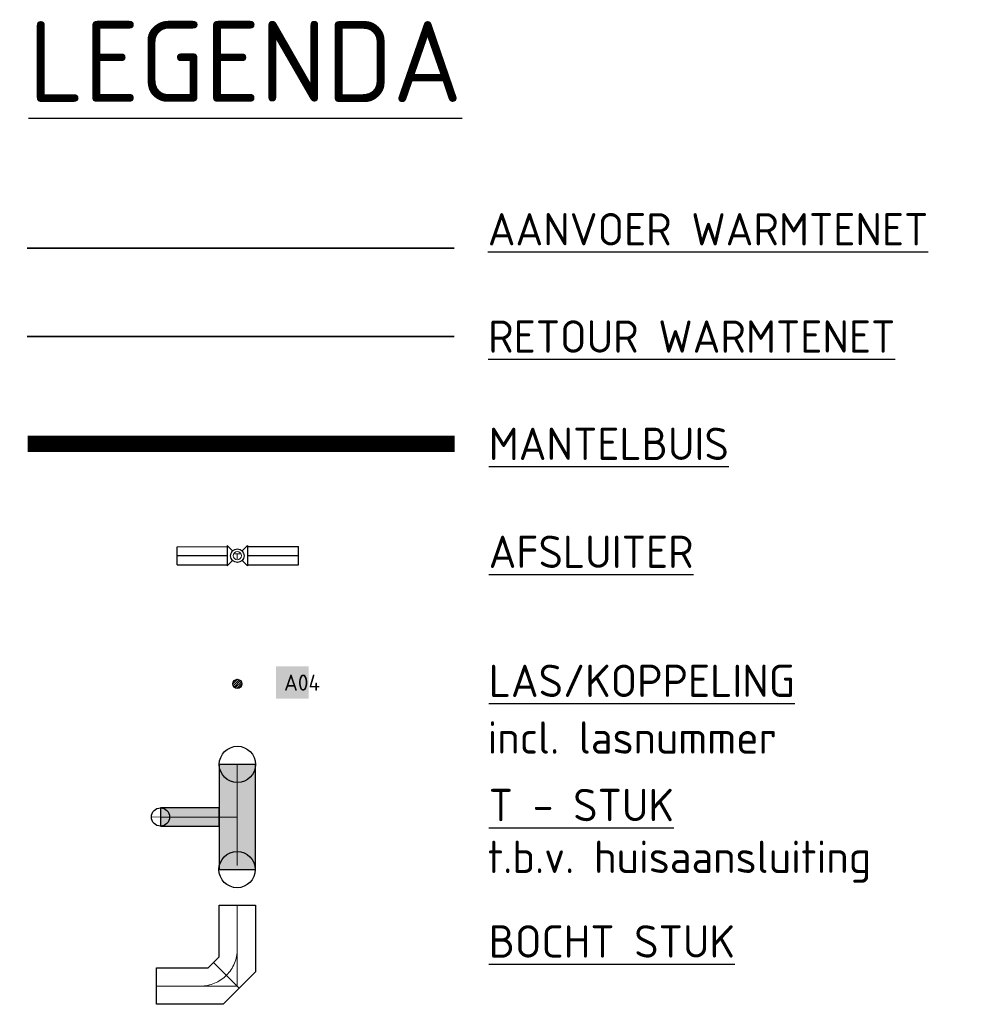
# Model space of a CAD drawing. Header units: metres. Extents: x 0 to 246027, y -1 to 595046.
# Tile 2 of 2: x 246016 to 246027, y 594758 to 594770. Entities that reach past the tile are written whole.
import ezdxf
from ezdxf.lldxf.tags import DXFTag

# ---------------------------------------------------------------- set-up
doc = ezdxf.new("R2010")
doc.units = ezdxf.units.M
doc.linetypes.add('CENTER', pattern=[2, 1.25, -0.25, 0.25, -0.25])
for name, color, linetype, lineweight in [('N-WE-KL-ET_HS_MANTELBUIS-G', 10, 'Continuous', 100), ('R-WE-KL-WARMTENET_AANSLUITLEIDING_AANVOER-G', 80, 'KL-WARMTENET-AANVOER-N', 35), ('R-WE-KL-WARMTENET_AANSLUITLEIDING_RETOUR-G', 80, 'KL-WARMTENET-RETOUR-N', 35), ('R-WE-KL-WARMTENET_HULPSTUK-S', 80, 'Continuous', 25), ('RE_N-SV-Afsluiters', 7, 'Continuous', 30), ('RE_N-SV-HARTLIJN-LEIDING', 9, 'CENTER', 20), ('RE_N-SV-LASPUNT', 7, 'Continuous', 30), ('X-XX-AL-T25', 7, 'Continuous', 25)]:
    doc.layers.add(name, color=color, linetype=linetype, lineweight=lineweight)
doc.layers.add('RE_N-SV-BOCHTEN', color=7, linetype='Continuous')
doc.layers.add('RE_N-SV-HULPLIJN-BLOCKS', color=60, linetype='CENTER', lineweight=20, plot=False)
doc.styles.add('NLCS-ISO', font='NLCS-ISO.ttf')
doc.styles.add('NLCS-ISO-M20-T25', font='NLCS-ISO.ttf', dxfattribs={"height": 0.05})
doc.styles.add('NLCS-ISO-M200-T25', font='NLCS-ISO.ttf', dxfattribs={"height": 0.5})
doc.styles.add('NLCS-ISO-M200-T50', font='NLCS-ISO.ttf', dxfattribs={"height": 1})
doc.styles.get("Standard").update_dxf_attribs({"font": 'NLCS-ISO.ttf'})
tags = doc.linetypes.add('KL-WARMTENET-AANVOER-N', pattern='A,7,-1.5,["WN",Standard,S=1,R=0,X=-0.3,Y=-0.5],-3', length=11.5).pattern_tags.tags
tags[6] = DXFTag(74, 10)
tags = doc.linetypes.add('KL-WARMTENET-RETOUR-N', pattern='A,7,-1.5,["WN",Standard,S=1,R=0,X=-0.3,Y=-0.5],-3', length=11.5).pattern_tags.tags
tags[6] = DXFTag(74, 10)

# ---------------------------------------------------------------- blocks, each defined once
blk = doc.blocks.new('SKL-WTB_HULP_AANSLUITING-SO')
at = {"color": 0, "linetype": 'ByBlock', "lineweight": 18}
for points in [[(-0.64, 0.48), (0.64, 0.48)], [(0, -0.8), (0, 0.48)]]:
    blk.add_lwpolyline(points, dxfattribs=at)
blk.add_circle((0, 0), 1, dxfattribs=at)
at = {"color": 0, "linetype": 'ByBlock', "lineweight": 18, "style": 'NLCS-ISO', "flags": 1}
for tag, p in [('TYPE', (1.5, 0)), ('OMSCHRIJVING', (1.5, -3)), ('LABEL', (1.5, -1.5))]:
    blk.add_attdef(tag, p, '', height=1, dxfattribs=at)
blk = doc.blocks.new('SKL-WTB_HULP_AANSLUITPUNT-SO')
h = blk.add_hatch()
h.set_pattern_fill('ANSI31', color=256, scale=3, style=0)
h.set_pattern_definition([(45, (-1.125, -63.491), (-0.265165, 0.265165), [])])
edge = h.paths.add_edge_path()
edge.add_arc((0, 0), 1.12, 0, 360)
at = {"linetype": 'Continuous'}
blk.add_circle((0, 0), 1.12, dxfattribs=at)
blk = doc.blocks.new('A$Ce4c8cfff')
at = {"layer": 'RE_N-SV-Afsluiters', "color": 0}
for points in [[(0, 1.426), (0.214, 1.496)], [(0.214, 1.496), (0.406, 0.907)], [(0, 1.426), (0.192, 0.838)], [(0.299, 0.873), (0.107, 1.461)], [(0.571, 0.035), (0.377, 0.633)], [(0.484, 0.668), (0.678, 0.07)], [(0.27, 0.598), (0.464, 0)], [(0.464, 0), (0.678, 0.07)]]:
    blk.add_lwpolyline(points, dxfattribs=at)
at = {"layer": 'RE_N-SV-Afsluiters', "color": 0, "linetype": 'Continuous', "lineweight": 30}
for points in [[(0.376, 0.828), (0.418, 0.912), (0.179, 0.834), (0.263, 0.791)], [(0.413, 0.715), (0.496, 0.672), (0.257, 0.594), (0.3, 0.678)]]:
    blk.add_lwpolyline(points, dxfattribs=at)
blk.add_circle((0.338, 0.753), 0.084, dxfattribs=at)
blk = doc.blocks.new('*U32')
at = {"transparency": 33554559}
h = blk.add_hatch(color=9, dxfattribs=at)
h.dxf.hatch_style = 1
h.paths.add_polyline_path([(0.65, 0.225), (0.65, -0.225), (-0.65, -0.225), (-0.65, 0.225)])
h.paths.add_polyline_path([(0.1125, 0.95), (0.1125, 0.225), (-0.1125, 0.225), (-0.1125, 0.95)])
for points in [[(0.1125, 0.95), (0.1125, 0.225), (-0.1125, 0.225), (-0.1125, 0.95)], [(0.65, 0.225), (0.65, -0.225), (-0.65, -0.225), (-0.65, 0.225)]]:
    blk.add_lwpolyline(points, close=True)
at = {"layer": 'RE_N-SV-HARTLIJN-LEIDING'}
for points in [[(0, 0), (0, 0.95)], [(-0.65, 0), (0.65, 0)]]:
    blk.add_lwpolyline(points, dxfattribs=at)
blk = doc.blocks.new('*U31')
at = {"lineweight": 5}
for q in [(-0.156, 0.162), (0.156, -0.162)]:
    blk.add_line((0, 0), q, dxfattribs=at)
blk.add_circle((0, 0), 0.225)
blk = doc.blocks.new('*U29')
at = {"lineweight": 5}
for q in [(-0.156, 0.162), (0.156, -0.162)]:
    blk.add_line((0, 0), q, dxfattribs=at)
blk.add_circle((0, 0), 0.225)
blk = doc.blocks.new('*U30')
at = {"lineweight": 5}
for q in [(-0.069, 0.072), (0.069, -0.072)]:
    blk.add_line((0, 0), q, dxfattribs=at)
blk.add_circle((0, 0), 0.1)
blk = doc.blocks.new('*U27')
blk.add_lwpolyline([(0.225, 1), (0.225, 0.175), (-0.175, -0.225), (-1, -0.225), (-1, 0.225), (-0.361, 0.225), (-0.225, 0.361), (-0.225, 1)], close=True)
at = {"layer": 'RE_N-SV-HARTLIJN-LEIDING'}
blk.add_lwpolyline([(-1, 0), (-0.457, 0, 0.414214), (0, 0.457), (0, 1)], format="xyb", dxfattribs=at)
at = {"layer": 'RE_N-SV-HULPLIJN-BLOCKS'}
for points in [[(-0.457, 0), (0, 0), (0, 0.457)], [(-0.293, 0.293), (0.025, -0.025)]]:
    blk.add_lwpolyline(points, dxfattribs=at)

msp = doc.modelspace()

# ---------------------------------------------------------------- linework, layer by layer
at = {"layer": 'N-WE-KL-ET_HS_MANTELBUIS-G', "const_width": 0.2, "flags": 128}
msp.add_lwpolyline([(246015.727, 594764.528), (246021.007, 594764.528)], dxfattribs=at)
at = {"layer": 'R-WE-KL-WARMTENET_AANSLUITLEIDING_AANVOER-G', "color": 1, "flags": 128}
msp.add_lwpolyline([(246015.721, 594766.949), (246021.001, 594766.949)], dxfattribs=at)
at = {"layer": 'R-WE-KL-WARMTENET_AANSLUITLEIDING_RETOUR-G', "color": 5, "flags": 128}
msp.add_lwpolyline([(246015.721, 594765.855), (246021.001, 594765.855)], dxfattribs=at)

# ---------------------------------------------------------------- block references
at = {"lineweight": 25, "ltscale": 0.5, "extrusion": (-0.004969, 0.014845, 0.999877), "rotation": 72}
msp.add_blockref('A$Ce4c8cfff', (246015.892, 594715.206, 7606.482), dxfattribs=at)
at = {"layer": 'R-WE-KL-WARMTENET_HULPSTUK-S', "xscale": 0.05, "yscale": 0.05, "zscale": 0.05}
for name, p in [('SKL-WTB_HULP_AANSLUITING-SO', (246018.319, 594763.145)), ('SKL-WTB_HULP_AANSLUITPUNT-SO', (246018.319, 594761.56))]:
    msp.add_blockref(name, p, dxfattribs=at)
at = {"layer": 'RE_N-SV-BOCHTEN', "xscale": -1, "rotation": 89.99999999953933}
msp.add_blockref('*U32', (246018.319, 594759.913), dxfattribs=at)
at = {"layer": 'RE_N-SV-BOCHTEN'}
msp.add_blockref('*U27', (246018.319, 594757.822), dxfattribs=at)
at = {"layer": 'RE_N-SV-LASPUNT', "rotation": 225.9799449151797}
for name, p in [('*U31', (246018.321, 594760.563)), ('*U29', (246018.317, 594759.263))]:
    msp.add_blockref(name, p, dxfattribs=at)
at = {"layer": 'RE_N-SV-LASPUNT', "xscale": 1.125993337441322, "yscale": 1.125993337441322, "zscale": 1.125993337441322, "rotation": 45.75973128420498}
msp.add_blockref('*U30', (246017.369, 594759.913), dxfattribs=at)

# ---------------------------------------------------------------- texts
at = {"style": 'NLCS-ISO-M200-T50'}
msp.add_text('%%ULEGENDA', height=1, dxfattribs=at).set_placement((246015.736, 594768.757))
at = {"layer": 'X-XX-AL-T25', "char_height": 0.4, "attachment_point": 4, "style": 'NLCS-ISO-M200-T25'}
for s, width, heights, insert in [('{\\LAANVOER WARMTENET}', 20.6987, [0.616], (246021.418, 594767.182)), ('{\\LRETOUR WARMTENET}', 20.6987, [0.616], (246021.423, 594765.855)), ('{\\LMANTELBUIS}', 20.6987, [0.616], (246021.429, 594764.528)), ('{\\LAFSLUITER}', 20.6987, [0.616], (246021.429, 594763.193)), ('{\\LLAS/KOPPELING}', 20.6987, [0.616], (246021.429, 594761.597)), ('incl. lasnummer', 22.56757, [2.09], (246021.415, 594760.896)), ('{\\LT - STUK}', 20.6987, [0.616], (246021.429, 594760.061)), ('t.b.v. huisaansluiting', 22.56757, [2.09], (246021.415, 594759.36)), ('{\\LBOCHT STUK}', 20.6987, [0.616], (246021.429, 594758.374))]:
    msp.add_mtext_dynamic_manual_height_columns(s, width=width, gutter_width=2.5, heights=heights, dxfattribs=dict(at, insert=insert))
at = {"layer": 'X-XX-AL-T25', "insert": (246018.897, 594761.675), "char_height": 0.2, "attachment_point": 1, "style": 'NLCS-ISO-M20-T25', "bg_fill": 1, "box_fill_scale": 1.5, "bg_fill_color": 255, "bg_fill_transparency": 0}
msp.add_mtext_dynamic_manual_height_columns('{\\C256;\\c0;A04}', width=0.20675, gutter_width=0.25, heights=[0], dxfattribs=at)

doc.saveas('drawing.dxf')
